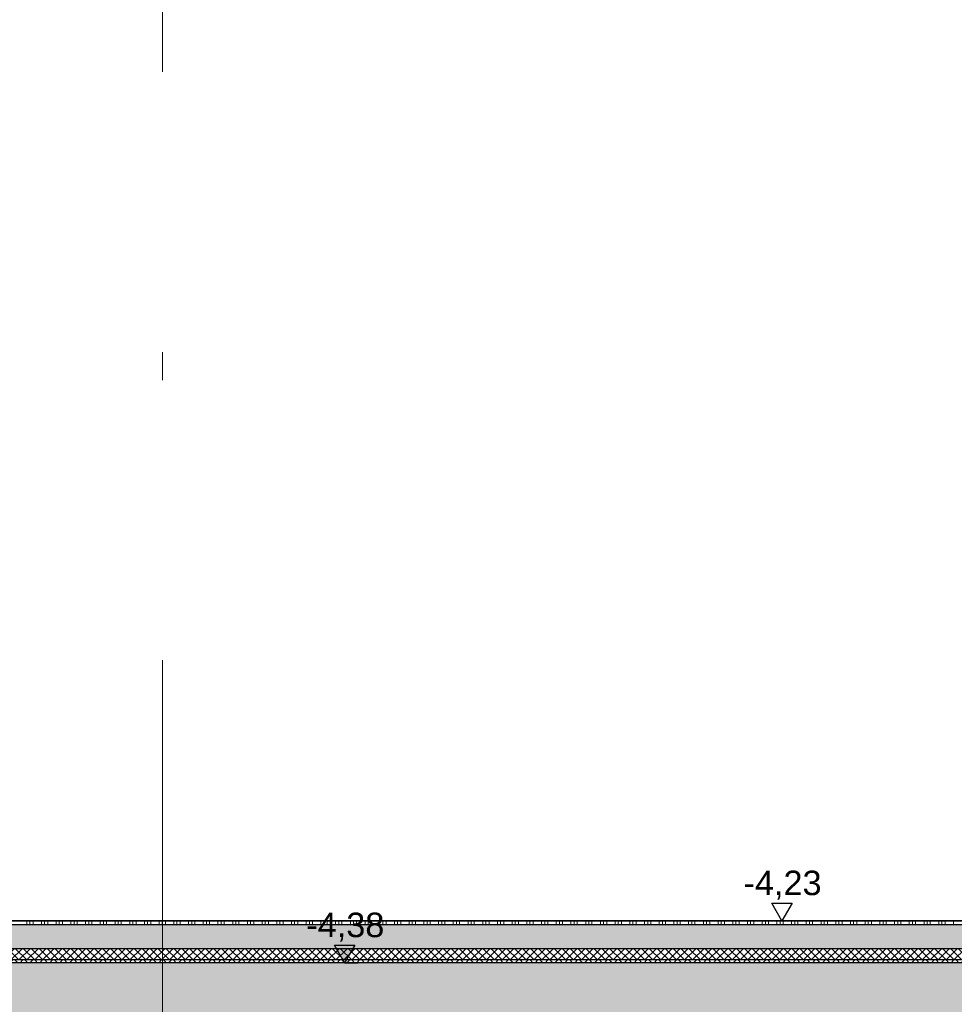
# Model space of a CAD drawing. Header units: metres. Extents: x -12 to 62.3, y -22.2 to 2.8.
# Tile 133 of 214: x 36.6 to 39.9, y -14.7 to -11.2. Entities that reach past the tile are written whole.
import ezdxf

# ---------------------------------------------------------------- set-up
doc = ezdxf.new("R2010")
doc.units = ezdxf.units.M
doc.header["$LTSCALE"] = 20
doc.header["$MEASUREMENT"] = 0
doc.linetypes.add('Raster', pattern=[0.2, 0.1, -0.05, 0, -0.05])
doc.layers.get('0').update_dxf_attribs({"color": 8, "lineweight": 9})
doc.layers.get('Defpoints').update_dxf_attribs({"color": 8, "lineweight": 9})
for name, color, linetype in [('Neubau_A-Bodenplatte', 8, 'Continuous'), ('Neubau_B-Bodenaufbau', 8, 'Continuous'), ('Neubau_R-Konstruktionsraster gross', 33, 'Continuous'), ('Neubau_T-Bemaßung', 8, 'Continuous')]:
    doc.layers.add(name, color=color, linetype=linetype)
doc.styles.add('ERSTELLTER_STIL_2', font='arial.ttf')
doc.dimstyles.new('ERSTELLTER_STIL__1', dxfattribs={"dimtxt": 0.0875, "dimasz": 0.059375, "dimexe": 0.18, "dimexo": 0.0625, "dimgap": 0, "dimtad": 1, "dimzin": 0, "dimdsep": 46, "dimtxsty": 'ERSTELLTER_STIL_2', "dimblk": 'ARROWHEAD_6', "dimblk1": 'ARROWHEAD_6', "dimblk2": 'ARROWHEAD_6', "dimcen": 0.09, "dimclrd": 7, "dimclre": 7, "dimclrt": 7, "dimazin": 0, "dimtfac": 1, "dimtdec": 4, "dimtmove": 0, "dimatfit": 3, "dimfxl": 1, "dimtolj": 1, "dimtzin": 0, "dimarcsym": 0})

# ---------------------------------------------------------------- blocks, each defined once
blk = doc.blocks.new('ARROWHEAD_6')
at = {"color": 0, "linetype": 'Continuous', "lineweight": 0}
for p, q in [((0, 0), (-1, 0)), ((-0.5, -0.5), (0.5, 0.5))]:
    blk.add_line(p, q, dxfattribs=at)
blk = doc.blocks.new('*D451')
at = {"layer": 'Defpoints', "color": 0, "linetype": 'Continuous', "transparency": 16777216}
for p in [(33.87, -14.405), (43.0137, -14.405), (45.515, -14.555)]:
    blk.add_point(p, dxfattribs=at)
at = {"layer": 'Neubau_T-Bemaßung', "linetype": 'Continuous', "lineweight": -2, "transparency": 16777216}
for p, q in [((33.9325, -14.405), (43.1937, -14.405)), ((43.0137, -14.4644), (43.0137, -14.4956)), ((45.4525, -14.555), (42.8337, -14.555)), ((43.0137, -14.555), (43.0137, -14.6531))]:
    blk.add_line(p, q, dxfattribs=at)
at = {"layer": 'Neubau_T-Bemaßung', "linetype": 'Continuous', "lineweight": -2, "transparency": 16777216, "xscale": 0.059375, "yscale": 0.059375, "zscale": 0.059375}
for p, rotation in [((43.0137, -14.405), 90), ((43.0137, -14.555), 270)]:
    blk.add_blockref('ARROWHEAD_6', p, dxfattribs=dict(at, rotation=rotation))
at = {"layer": 'Neubau_T-Bemaßung', "linetype": 'Continuous', "transparency": 16777216, "insert": (42.8997, -14.6531), "char_height": 0.0875, "attachment_point": 5, "rotation": 90, "style": 'ERSTELLTER_STIL_2'}
blk.add_mtext('\\A1;0.15', dxfattribs=at)
blk = doc.blocks.new('*D452')
at = {"layer": 'Defpoints', "color": 0, "linetype": 'Continuous', "transparency": 16777216}
for p in [(42.8997, -10.795), (45.03, -10.795), (33.87, -14.405)]:
    blk.add_point(p, dxfattribs=at)
at = {"layer": 'Neubau_T-Bemaßung', "linetype": 'Continuous', "lineweight": -2, "transparency": 16777216}
for p, q in [((44.9675, -10.795), (42.7197, -10.795)), ((42.8997, -10.8544), (42.8997, -12.5651)), ((42.8997, -14.3456), (42.8997, -12.7754)), ((33.9325, -14.405), (43.0797, -14.405))]:
    blk.add_line(p, q, dxfattribs=at)
at = {"layer": 'Neubau_T-Bemaßung', "linetype": 'Continuous', "lineweight": -2, "transparency": 16777216, "xscale": 0.059375, "yscale": 0.059375, "zscale": 0.059375}
for p, rotation in [((42.8997, -10.795), 90), ((42.8997, -14.405), 270)]:
    blk.add_blockref('ARROWHEAD_6', p, dxfattribs=dict(at, rotation=rotation))
at = {"layer": 'Neubau_T-Bemaßung', "linetype": 'Continuous', "transparency": 16777216, "insert": (42.8997, -12.6702), "char_height": 0.0875, "attachment_point": 5, "rotation": 90, "style": 'ERSTELLTER_STIL_2'}
blk.add_mtext('\\A1;3.61', dxfattribs=at)
blk = doc.blocks.new('*D478')
at = {"layer": 'Defpoints', "color": 0, "linetype": 'Continuous', "transparency": 16777216}
for p in [(19.0274, -14.555), (45.515, -14.555), (18.45, -15.055)]:
    blk.add_point(p, dxfattribs=at)
at = {"layer": 'Neubau_T-Bemaßung', "linetype": 'Continuous', "lineweight": -2, "transparency": 16777216}
for p, q in [((45.4525, -14.555), (18.8474, -14.555)), ((19.0274, -14.6144), (19.0274, -14.6249)), ((19.0274, -14.9956), (19.0274, -14.8519)), ((18.5125, -15.055), (19.2074, -15.055))]:
    blk.add_line(p, q, dxfattribs=at)
at = {"layer": 'Neubau_T-Bemaßung', "linetype": 'Continuous', "lineweight": -2, "transparency": 16777216, "xscale": 0.059375, "yscale": 0.059375, "zscale": 0.059375}
for p, rotation in [((19.0274, -14.555), 90), ((19.0274, -15.055), 270)]:
    blk.add_blockref('ARROWHEAD_6', p, dxfattribs=dict(at, rotation=rotation))
at = {"layer": 'Neubau_T-Bemaßung', "linetype": 'Continuous', "transparency": 16777216, "insert": (19.0274, -14.7384), "char_height": 0.0875, "attachment_point": 5, "rotation": 90, "style": 'ERSTELLTER_STIL_2'}
blk.add_mtext('\\A1;0.50', dxfattribs=at)
blk = doc.blocks.new('*D479')
at = {"layer": 'Defpoints', "color": 0, "linetype": 'Continuous', "transparency": 16777216}
for p in [(14.85, -14.405), (18.9135, -14.405), (45.515, -14.555)]:
    blk.add_point(p, dxfattribs=at)
at = {"layer": 'Neubau_T-Bemaßung', "linetype": 'Continuous', "lineweight": -2, "transparency": 16777216}
for p, q in [((18.9135, -14.405), (18.9135, -14.3072)), ((14.9125, -14.405), (19.0935, -14.405)), ((18.9135, -14.4956), (18.9135, -14.4644)), ((45.4525, -14.555), (18.7335, -14.555))]:
    blk.add_line(p, q, dxfattribs=at)
at = {"layer": 'Neubau_T-Bemaßung', "linetype": 'Continuous', "lineweight": -2, "transparency": 16777216, "xscale": 0.059375, "yscale": 0.059375, "zscale": 0.059375}
for p, rotation in [((18.9135, -14.405), 90), ((18.9135, -14.555), 270)]:
    blk.add_blockref('ARROWHEAD_6', p, dxfattribs=dict(at, rotation=rotation))
at = {"layer": 'Neubau_T-Bemaßung', "linetype": 'Continuous', "transparency": 16777216, "insert": (19.0274, -14.3072), "char_height": 0.0875, "attachment_point": 5, "rotation": 90, "style": 'ERSTELLTER_STIL_2'}
blk.add_mtext('\\A1;0.15', dxfattribs=at)
blk = doc.blocks.new('*D480')
at = {"layer": 'Defpoints', "color": 0, "linetype": 'Continuous', "transparency": 16777216}
for p in [(19.0274, -10.655), (45.53, -10.655), (14.85, -14.405)]:
    blk.add_point(p, dxfattribs=at)
at = {"layer": 'Neubau_T-Bemaßung', "linetype": 'Continuous', "lineweight": -2, "transparency": 16777216}
for p, q in [((45.4675, -10.655), (18.8474, -10.655)), ((19.0274, -10.7144), (19.0274, -12.3528)), ((19.0274, -14.3456), (19.0274, -12.5807)), ((14.9125, -14.405), (19.2074, -14.405))]:
    blk.add_line(p, q, dxfattribs=at)
at = {"layer": 'Neubau_T-Bemaßung', "linetype": 'Continuous', "lineweight": -2, "transparency": 16777216, "xscale": 0.059375, "yscale": 0.059375, "zscale": 0.059375}
for p, rotation in [((19.0274, -10.655), 90), ((19.0274, -14.405), 270)]:
    blk.add_blockref('ARROWHEAD_6', p, dxfattribs=dict(at, rotation=rotation))
at = {"layer": 'Neubau_T-Bemaßung', "linetype": 'Continuous', "transparency": 16777216, "insert": (19.0274, -12.4668), "char_height": 0.0875, "attachment_point": 5, "rotation": 90, "style": 'ERSTELLTER_STIL_2'}
blk.add_mtext('\\A1;3.75', dxfattribs=at)
blk = doc.blocks.new('*D494')
at = {"layer": 'Defpoints', "color": 0, "linetype": 'Continuous', "transparency": 16777216}
for p in [(19.3774, -14.555), (45.515, -14.555), (20.25, -15.055)]:
    blk.add_point(p, dxfattribs=at)
at = {"layer": 'Neubau_T-Bemaßung', "linetype": 'Continuous', "lineweight": -2, "transparency": 16777216}
for p, q in [((45.4525, -14.555), (19.1974, -14.555)), ((19.3774, -14.6144), (19.3774, -14.6917)), ((19.3774, -14.9956), (19.3774, -14.9186)), ((20.1875, -15.055), (19.1974, -15.055))]:
    blk.add_line(p, q, dxfattribs=at)
at = {"layer": 'Neubau_T-Bemaßung', "linetype": 'Continuous', "lineweight": -2, "transparency": 16777216, "xscale": 0.059375, "yscale": 0.059375, "zscale": 0.059375}
for p, rotation in [((19.3774, -14.555), 90), ((19.3774, -15.055), 270)]:
    blk.add_blockref('ARROWHEAD_6', p, dxfattribs=dict(at, rotation=rotation))
at = {"layer": 'Neubau_T-Bemaßung', "linetype": 'Continuous', "transparency": 16777216, "insert": (19.3774, -14.8051), "char_height": 0.0875, "attachment_point": 5, "rotation": 90, "style": 'ERSTELLTER_STIL_2'}
blk.add_mtext('\\A1;0.50', dxfattribs=at)
blk = doc.blocks.new('*D495')
at = {"layer": 'Defpoints', "color": 0, "linetype": 'Continuous', "transparency": 16777216}
for p in [(19.3774, -10.655), (45.53, -10.655), (45.515, -14.555)]:
    blk.add_point(p, dxfattribs=at)
at = {"layer": 'Neubau_T-Bemaßung', "linetype": 'Continuous', "lineweight": -2, "transparency": 16777216}
for p, q in [((45.4675, -10.655), (19.1974, -10.655)), ((19.3774, -10.7144), (19.3774, -12.495)), ((19.3774, -14.4956), (19.3774, -12.722)), ((45.4525, -14.555), (19.1974, -14.555))]:
    blk.add_line(p, q, dxfattribs=at)
at = {"layer": 'Neubau_T-Bemaßung', "linetype": 'Continuous', "lineweight": -2, "transparency": 16777216, "xscale": 0.059375, "yscale": 0.059375, "zscale": 0.059375}
for p, rotation in [((19.3774, -10.655), 90), ((19.3774, -14.555), 270)]:
    blk.add_blockref('ARROWHEAD_6', p, dxfattribs=dict(at, rotation=rotation))
at = {"layer": 'Neubau_T-Bemaßung', "linetype": 'Continuous', "transparency": 16777216, "insert": (19.3774, -12.6085), "char_height": 0.0875, "attachment_point": 5, "rotation": 90, "style": 'ERSTELLTER_STIL_2'}
blk.add_mtext('\\A1;3.90', dxfattribs=at)

msp = doc.modelspace()

# ---------------------------------------------------------------- hatches: boundary and pattern name
at = {"layer": 'Neubau_A-Bodenplatte', "linetype": 'Continuous'}
h = msp.add_hatch(dxfattribs=at)
h.set_pattern_fill('BETON__STAHLBETON_0001', color=256, style=0, pattern_type=2)
h.set_pattern_definition([(45, (2952.9134, -10.175), (-0.0848528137, 0.0848528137), []), (45, (2952.87097, -10.13257), (-0.0848528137, 0.0848528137), [0.09, -0.03])])
h.paths.add_polyline_path([(45.515, -14.555), (14.39, -14.555), (14.39, -14.905), (45.515, -14.905)])
at = {"layer": 'Neubau_B-Bodenaufbau', "linetype": 'Continuous'}
h = msp.add_hatch(dxfattribs=at)
h.set_pattern_fill('BETON__UNBEWEHRT_0001', color=256, style=0, pattern_type=2)
h.set_pattern_definition([(45, (2952.9134, -10.175), (-0.0353553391, 0.0353553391), [0.0375, -0.0125]), (45, (2952.9134, -10.139645), (-0.0353553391, 0.0353553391), [0.0375, -0.0125])])
h.paths.add_polyline_path([(22.685, -14.505), (45.055, -14.505), (45.055, -14.42), (22.685, -14.42)])
h = msp.add_hatch(dxfattribs=at)
h.set_pattern_fill('DÄMMUNG__HART_2_0001', color=256, style=0, pattern_type=2)
h.set_pattern_definition([(45, (2952.9134, -10.175), (-0.01414213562, 0.01414213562), []), (135, (2952.9134, -10.175), (0.01414213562, 0.01414213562), [])])
h.paths.add_polyline_path([(22.685, -14.505), (22.685, -14.545), (45.055, -14.545), (45.055, -14.505)])
h = msp.add_hatch(dxfattribs=at)
h.set_pattern_fill('GUßASPHALT_0001', color=256, style=0, pattern_type=2)
h.set_pattern_definition([(45, (2952.9134, -10.175), (-0.01767766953, 0.01767766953), []), (135, (2952.9134, -10.175), (0.01767766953, 0.01767766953), [])])
h.paths.add_polyline_path([(22.685, -14.555), (45.055, -14.555), (45.055, -14.545), (22.685, -14.545)])
at = {"layer": 'Neubau_T-Bemaßung', "linetype": 'Continuous'}
msp.add_hatch(color=256, dxfattribs=at).paths.add_polyline_path([(37.7555, -14.555), (37.7917, -14.4925), (37.7192, -14.4925)])

# ---------------------------------------------------------------- linework, layer by layer
at = {"layer": 'Neubau_A-Bodenplatte', "linetype": 'Continuous', "flags": 128}
msp.add_lwpolyline([(45.055, -14.555), (22.685, -14.555), (22.525, -14.555)], dxfattribs=at)
at = {"layer": 'Neubau_B-Bodenaufbau', "linetype": 'Continuous'}
for p, q in [((45.055, -14.405), (22.685, -14.405)), ((45.055, -14.42), (22.685, -14.42)), ((45.055, -14.505), (22.685, -14.505)), ((45.055, -14.545), (22.685, -14.545))]:
    msp.add_line(p, q, dxfattribs=at)
at = {"layer": 'Neubau_B-Bodenaufbau', "linetype": 'Continuous', "lineweight": 9}
for p, q in [((36.6209, -14.405), (36.6209, -14.42)), ((36.6321, -14.405), (36.6321, -14.42)), ((36.6434, -14.405), (36.6434, -14.42)), ((36.6734, -14.405), (36.6734, -14.42)), ((36.6846, -14.405), (36.6846, -14.42)), ((36.6959, -14.405), (36.6959, -14.42)), ((36.7259, -14.405), (36.7259, -14.42)), ((36.7371, -14.405), (36.7371, -14.42)), ((36.7484, -14.405), (36.7484, -14.42)), ((36.7784, -14.405), (36.7784, -14.42)), ((36.7896, -14.405), (36.7896, -14.42)), ((36.8009, -14.405), (36.8009, -14.42)), ((36.8309, -14.405), (36.8309, -14.42)), ((36.8421, -14.405), (36.8421, -14.42)), ((36.8534, -14.405), (36.8534, -14.42)), ((36.8834, -14.405), (36.8834, -14.42)), ((36.8946, -14.405), (36.8946, -14.42)), ((36.9059, -14.405), (36.9059, -14.42)), ((36.9359, -14.405), (36.9359, -14.42)), ((36.9471, -14.405), (36.9471, -14.42)), ((36.9584, -14.405), (36.9584, -14.42)), ((36.9884, -14.405), (36.9884, -14.42)), ((36.9996, -14.405), (36.9996, -14.42)), ((37.0109, -14.405), (37.0109, -14.42)), ((37.0409, -14.405), (37.0409, -14.42)), ((37.0521, -14.405), (37.0521, -14.42)), ((37.0634, -14.405), (37.0634, -14.42)), ((37.0934, -14.405), (37.0934, -14.42)), ((37.1046, -14.405), (37.1046, -14.42)), ((37.1159, -14.405), (37.1159, -14.42)), ((37.1459, -14.405), (37.1459, -14.42)), ((37.1571, -14.405), (37.1571, -14.42)), ((37.1684, -14.405), (37.1684, -14.42)), ((37.1984, -14.405), (37.1984, -14.42)), ((37.2096, -14.405), (37.2096, -14.42)), ((37.2209, -14.405), (37.2209, -14.42)), ((37.2509, -14.405), (37.2509, -14.42)), ((37.2621, -14.405), (37.2621, -14.42)), ((37.2734, -14.405), (37.2734, -14.42)), ((37.3034, -14.405), (37.3034, -14.42)), ((37.3146, -14.405), (37.3146, -14.42)), ((37.3259, -14.405), (37.3259, -14.42)), ((37.3559, -14.405), (37.3559, -14.42)), ((37.3671, -14.405), (37.3671, -14.42)), ((37.3784, -14.405), (37.3784, -14.42)), ((37.4084, -14.405), (37.4084, -14.42)), ((37.4196, -14.405), (37.4196, -14.42)), ((37.4309, -14.405), (37.4309, -14.42)), ((37.4609, -14.405), (37.4609, -14.42)), ((37.4721, -14.405), (37.4721, -14.42)), ((37.4834, -14.405), (37.4834, -14.42)), ((37.5134, -14.405), (37.5134, -14.42)), ((37.5246, -14.405), (37.5246, -14.42)), ((37.5359, -14.405), (37.5359, -14.42)), ((37.5659, -14.405), (37.5659, -14.42)), ((37.5771, -14.405), (37.5771, -14.42)), ((37.5884, -14.405), (37.5884, -14.42)), ((37.6184, -14.405), (37.6184, -14.42)), ((37.6296, -14.405), (37.6296, -14.42)), ((37.6409, -14.405), (37.6409, -14.42)), ((37.6709, -14.405), (37.6709, -14.42)), ((37.6821, -14.405), (37.6821, -14.42)), ((37.6934, -14.405), (37.6934, -14.42)), ((37.7234, -14.405), (37.7234, -14.42)), ((37.7346, -14.405), (37.7346, -14.42)), ((37.7459, -14.405), (37.7459, -14.42)), ((37.7759, -14.405), (37.7759, -14.42)), ((37.7871, -14.405), (37.7871, -14.42)), ((37.7984, -14.405), (37.7984, -14.42)), ((37.8284, -14.405), (37.8284, -14.42)), ((37.8396, -14.405), (37.8396, -14.42)), ((37.8509, -14.405), (37.8509, -14.42)), ((37.8809, -14.405), (37.8809, -14.42)), ((37.8921, -14.405), (37.8921, -14.42)), ((37.9034, -14.405), (37.9034, -14.42)), ((37.9334, -14.405), (37.9334, -14.42)), ((37.9446, -14.405), (37.9446, -14.42)), ((37.9559, -14.405), (37.9559, -14.42)), ((37.9859, -14.405), (37.9859, -14.42)), ((37.9971, -14.405), (37.9971, -14.42)), ((38.0084, -14.405), (38.0084, -14.42)), ((38.0384, -14.405), (38.0384, -14.42)), ((38.0496, -14.405), (38.0496, -14.42)), ((38.0609, -14.405), (38.0609, -14.42)), ((38.0909, -14.405), (38.0909, -14.42)), ((38.1021, -14.405), (38.1021, -14.42)), ((38.1134, -14.405), (38.1134, -14.42)), ((38.1434, -14.405), (38.1434, -14.42)), ((38.1546, -14.405), (38.1546, -14.42)), ((38.1659, -14.405), (38.1659, -14.42)), ((38.1959, -14.405), (38.1959, -14.42)), ((38.2071, -14.405), (38.2071, -14.42)), ((38.2184, -14.405), (38.2184, -14.42)), ((38.2484, -14.405), (38.2484, -14.42)), ((38.2596, -14.405), (38.2596, -14.42)), ((38.2709, -14.405), (38.2709, -14.42)), ((38.3009, -14.405), (38.3009, -14.42)), ((38.3121, -14.405), (38.3121, -14.42)), ((38.3234, -14.405), (38.3234, -14.42)), ((38.3534, -14.405), (38.3534, -14.42)), ((38.3646, -14.405), (38.3646, -14.42)), ((38.3759, -14.405), (38.3759, -14.42)), ((38.4059, -14.405), (38.4059, -14.42)), ((38.4171, -14.405), (38.4171, -14.42)), ((38.4284, -14.405), (38.4284, -14.42)), ((38.4584, -14.405), (38.4584, -14.42)), ((38.4696, -14.405), (38.4696, -14.42)), ((38.4809, -14.405), (38.4809, -14.42)), ((38.5109, -14.405), (38.5109, -14.42)), ((38.5221, -14.405), (38.5221, -14.42)), ((38.5334, -14.405), (38.5334, -14.42)), ((38.5634, -14.405), (38.5634, -14.42)), ((38.5746, -14.405), (38.5746, -14.42)), ((38.5859, -14.405), (38.5859, -14.42)), ((38.6159, -14.405), (38.6159, -14.42)), ((38.6271, -14.405), (38.6271, -14.42)), ((38.6384, -14.405), (38.6384, -14.42)), ((38.6684, -14.405), (38.6684, -14.42)), ((38.6796, -14.405), (38.6796, -14.42)), ((38.6909, -14.405), (38.6909, -14.42)), ((38.7209, -14.405), (38.7209, -14.42)), ((38.7321, -14.405), (38.7321, -14.42)), ((38.7434, -14.405), (38.7434, -14.42)), ((38.7734, -14.405), (38.7734, -14.42)), ((38.7846, -14.405), (38.7846, -14.42)), ((38.7959, -14.405), (38.7959, -14.42)), ((38.8259, -14.405), (38.8259, -14.42)), ((38.8371, -14.405), (38.8371, -14.42)), ((38.8484, -14.405), (38.8484, -14.42)), ((38.8784, -14.405), (38.8784, -14.42)), ((38.8896, -14.405), (38.8896, -14.42)), ((38.9009, -14.405), (38.9009, -14.42)), ((38.9309, -14.405), (38.9309, -14.42)), ((38.9421, -14.405), (38.9421, -14.42)), ((38.9534, -14.405), (38.9534, -14.42)), ((38.9834, -14.405), (38.9834, -14.42)), ((38.9946, -14.405), (38.9946, -14.42)), ((39.0059, -14.405), (39.0059, -14.42)), ((39.0359, -14.405), (39.0359, -14.42)), ((39.0471, -14.405), (39.0471, -14.42)), ((39.0584, -14.405), (39.0584, -14.42)), ((39.0884, -14.405), (39.0884, -14.42)), ((39.0996, -14.405), (39.0996, -14.42)), ((39.1109, -14.405), (39.1109, -14.42)), ((39.1409, -14.405), (39.1409, -14.42)), ((39.1521, -14.405), (39.1521, -14.42)), ((39.1634, -14.405), (39.1634, -14.42)), ((39.1934, -14.405), (39.1934, -14.42)), ((39.2046, -14.405), (39.2046, -14.42)), ((39.2159, -14.405), (39.2159, -14.42)), ((39.2459, -14.405), (39.2459, -14.42)), ((39.2571, -14.405), (39.2571, -14.42)), ((39.2684, -14.405), (39.2684, -14.42)), ((39.2984, -14.405), (39.2984, -14.42)), ((39.3096, -14.405), (39.3096, -14.42)), ((39.3209, -14.405), (39.3209, -14.42)), ((39.3509, -14.405), (39.3509, -14.42)), ((39.3621, -14.405), (39.3621, -14.42)), ((39.3734, -14.405), (39.3734, -14.42)), ((39.4034, -14.405), (39.4034, -14.42)), ((39.4146, -14.405), (39.4146, -14.42)), ((39.4259, -14.405), (39.4259, -14.42)), ((39.4559, -14.405), (39.4559, -14.42)), ((39.4671, -14.405), (39.4671, -14.42)), ((39.4784, -14.405), (39.4784, -14.42)), ((39.5084, -14.405), (39.5084, -14.42)), ((39.5196, -14.405), (39.5196, -14.42)), ((39.5309, -14.405), (39.5309, -14.42)), ((39.5609, -14.405), (39.5609, -14.42)), ((39.5721, -14.405), (39.5721, -14.42)), ((39.5834, -14.405), (39.5834, -14.42)), ((39.6134, -14.405), (39.6134, -14.42)), ((39.6246, -14.405), (39.6246, -14.42)), ((39.6359, -14.405), (39.6359, -14.42)), ((39.6659, -14.405), (39.6659, -14.42)), ((39.6771, -14.405), (39.6771, -14.42)), ((39.6884, -14.405), (39.6884, -14.42)), ((39.7184, -14.405), (39.7184, -14.42)), ((39.7296, -14.405), (39.7296, -14.42)), ((39.7409, -14.405), (39.7409, -14.42)), ((39.7709, -14.405), (39.7709, -14.42)), ((39.7821, -14.405), (39.7821, -14.42)), ((39.7934, -14.405), (39.7934, -14.42)), ((39.8234, -14.405), (39.8234, -14.42)), ((39.8346, -14.405), (39.8346, -14.42)), ((39.8459, -14.405), (39.8459, -14.42)), ((39.8759, -14.405), (39.8759, -14.42)), ((39.8871, -14.405), (39.8871, -14.42)), ((39.8984, -14.405), (39.8984, -14.42)), ((39.9284, -14.405), (39.9284, -14.42))]:
    msp.add_line(p, q, dxfattribs=at)
at = {"layer": 'Neubau_R-Konstruktionsraster gross', "linetype": 'Raster', "lineweight": 9}
msp.add_line((37.105, -1.175), (37.105, -15.175), dxfattribs=at)
at = {"layer": 'Neubau_T-Bemaßung', "linetype": 'Continuous'}
for p, q in [((39.316, -14.405), (39.2798, -14.3425)), ((39.2798, -14.3425), (39.3523, -14.3425)), ((39.3523, -14.3425), (39.316, -14.405)), ((39.316, -14.405), (39.2691, -14.405)), ((39.316, -14.405), (39.3629, -14.405)), ((37.7555, -14.555), (37.7192, -14.4925)), ((37.7192, -14.4925), (37.7917, -14.4925)), ((37.7917, -14.4925), (37.7555, -14.555)), ((37.7555, -14.555), (37.7086, -14.555)), ((37.7555, -14.555), (37.8023, -14.555))]:
    msp.add_line(p, q, dxfattribs=at)

# ---------------------------------------------------------------- texts
at = {"layer": 'Neubau_T-Bemaßung', "char_height": 0.0875, "attachment_point": 7, "style": 'ERSTELLTER_STIL_2'}
for s, insert in [('\\A1;-4,23', (39.1793, -14.33)), ('\\A1;-4,38', (37.6187, -14.48))]:
    msp.add_mtext(s, dxfattribs=dict(at, insert=insert))

# ---------------------------------------------------------------- dimensions: what is measured, and where the dimension line sits
at = {"layer": 'Neubau_T-Bemaßung', "linetype": 'Continuous'}
for base, p1, p2, picture, middle in [((19.0274, -10.655), (14.85, -14.405), (45.53, -10.655), '*D480', (19.0274, -12.4668)), ((19.3774, -10.655), (45.515, -14.555), (45.53, -10.655), '*D495', (19.3774, -12.6085)), ((42.8997, -10.795), (33.87, -14.405), (45.03, -10.795), '*D452', (42.8997, -12.6702)), ((18.9135, -14.405), (45.515, -14.555), (14.85, -14.405), '*D479', (19.0274, -14.3072)), ((43.0137, -14.405), (45.515, -14.555), (33.87, -14.405), '*D451', (42.8997, -14.6531)), ((19.0274, -14.555), (18.45, -15.055), (45.515, -14.555), '*D478', (19.0274, -14.7384)), ((19.3774, -14.555), (20.25, -15.055), (45.515, -14.555), '*D494', (19.3774, -14.8051))]:
    dim = msp.add_linear_dim(base=base, p1=p1, p2=p2, angle=90, dimstyle='ERSTELLTER_STIL__1', override={"dimclrd": 256, "dimclre": 256, "dimclrt": 256}, dxfattribs=at)
    dim.commit()
    dim.dimension.update_dxf_attribs({"geometry": picture, "text_midpoint": middle, "dimtype": 160, "text_rotation": 90})

doc.saveas('drawing.dxf')
